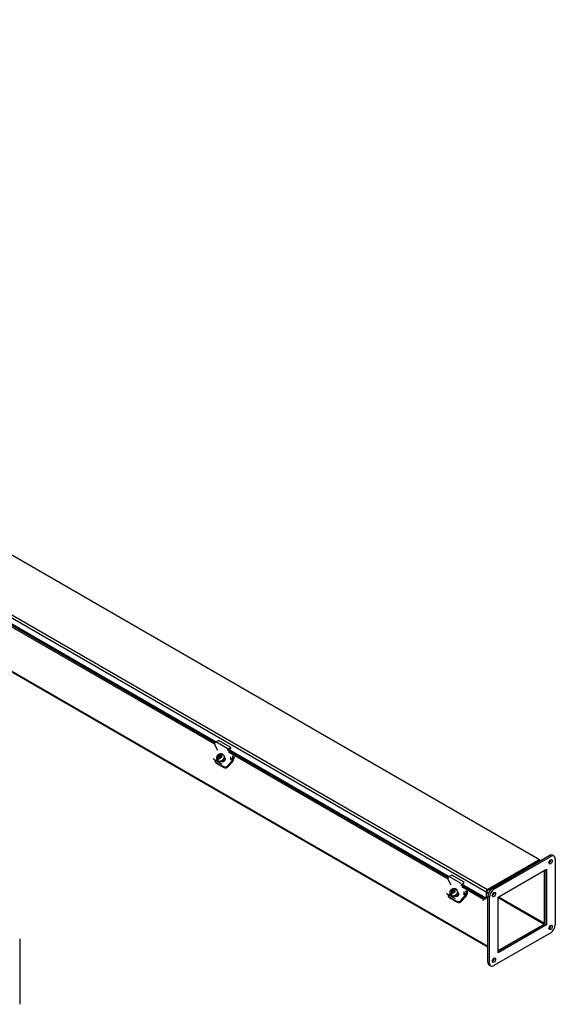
# Model space of a CAD drawing. Header units: inches. Extents: x 5 to 239, y 11 to 159.
# Tile 7 of 7: x 208 to 239, y 101 to 158. Entities that reach past the tile are written whole.
import ezdxf

# ---------------------------------------------------------------- set-up
doc = ezdxf.new("R2010")
doc.units = ezdxf.units.IN
doc.header["$MEASUREMENT"] = 0
for name, color, linetype in [('COM40176', 7, 'CONTINUOUS'), ('COM49238', 7, 'CONTINUOUS'), ('COM49239', 7, 'CONTINUOUS'), ('COM52631', 7, 'CONTINUOUS'), ('COM71012', 7, 'CONTINUOUS'), ('GSK11095', 7, 'CONTINUOUS'), ('SCS19419', 7, 'CONTINUOUS')]:
    doc.layers.add(name, color=color, linetype=linetype)

msp = doc.modelspace()

# ---------------------------------------------------------------- linework, layer by layer
at = {"layer": 'COM40176', "color": 7, "linetype": 'Continuous'}
for p, q in [((219.384, 115.97), (219.192, 116.333)), ((219.253, 116.468), (219.412, 116.544)), ((219.96, 116.06), (219.253, 116.468)), ((220.119, 116.135), (219.412, 116.544)), ((219.956, 116.011), (220.116, 116.087)), ((219.96, 116.06), (220.119, 116.135)), ((220.116, 116.087), (220.119, 116.135)), ((219.115, 115.518), (219.132, 115.485)), ((219.161, 115.471), (219.178, 115.438)), ((219.62, 115.184), (219.178, 115.438)), ((219.572, 115.353), (219.596, 115.339)), ((219.793, 115.507), (219.756, 115.528)), ((219.776, 115.539), (219.761, 115.548)), ((219.793, 115.507), (219.776, 115.539)), ((232.819, 108.213), (232.627, 108.577)), ((232.688, 108.711), (232.847, 108.787)), ((233.395, 108.303), (232.688, 108.711)), ((233.554, 108.379), (232.847, 108.787)), ((233.391, 108.254), (233.551, 108.33)), ((233.551, 108.33), (233.554, 108.379)), ((232.55, 107.761), (232.568, 107.728)), ((232.596, 107.714), (232.613, 107.682)), ((233.228, 107.75), (233.191, 107.772)), ((233.211, 107.783), (233.196, 107.792)), ((233.228, 107.75), (233.211, 107.783)), ((233.055, 107.427), (232.613, 107.682)), ((233.007, 107.596), (233.031, 107.582))]:
    msp.add_line(p, q, dxfattribs=at)
for centre, major_axis, ratio, start_param, end_param in [((219.248, 116.395), (-0.043, -0.0745), 0.57735, 3.839724, 5.934119), ((219.955, 115.987), (-0.0145, -0.0251), 0.57735, 3.839724, 5.934119), ((219.299, 115.573), (0.166, 0.088), 0.767256, 3.141593, 3.592107), ((219.686, 115.439), (-0.124, -0.065), 0.767256, 0.450514, 3.592107), ((219.703, 115.407), (-0.124, -0.065), 0.767256, 3.311973, 3.592107), ((220.072, 115.541), (-0.043, -0.0745), 0.57735, 1.22173, 2.792527), ((232.683, 108.638), (-0.043, -0.0745), 0.57735, 3.839724, 5.934119), ((232.734, 107.816), (0.166, 0.088), 0.767256, 3.141593, 3.592107), ((233.121, 107.682), (-0.124, -0.065), 0.767256, 0.450514, 3.592107), ((233.138, 107.65), (-0.124, -0.065), 0.767256, 3.311973, 3.592107), ((233.507, 107.784), (-0.043, -0.0745), 0.57735, 1.22173, 2.792527)]:
    msp.add_ellipse(centre, major_axis=major_axis, ratio=ratio, start_param=start_param, end_param=end_param, dxfattribs=at)
at = {"layer": 'COM49238', "color": 7, "linetype": 'Continuous'}
for p, q in [((150.735, 153.305), (234.924, 104.698)), ((150.757, 153.255), (234.924, 104.661)), ((238.188, 106.021), (238.188, 109.071)), ((234.943, 107.777), (234.968, 107.762)), ((235.257, 107.772), (235.287, 107.755)), ((235.181, 107.64), (235.21, 107.622)), ((235.521, 107.502), (238.163, 105.977)), ((235.547, 107.546), (238.188, 106.021)), ((235.521, 104.451), (238.163, 105.977))]:
    msp.add_line(p, q, dxfattribs=at)
msp.add_ellipse((238.163, 106.006), major_axis=(-0.018, -0.0312), ratio=0.57735, start_param=0.785398, end_param=2.356194, dxfattribs=at)
at = {"layer": 'COM49239', "color": 7, "linetype": 'Continuous'}
for p, q in [((237.896, 109.668), (154.127, 158.032)), ((151.055, 156.197), (234.825, 107.832)), ((151.132, 156.329), (234.901, 107.965)), ((206.509, 123.757), (219.208, 116.425)), ((219.197, 116.324), (206.552, 123.625)), ((219.249, 116.466), (206.566, 123.789)), ((219.944, 116), (232.643, 108.668)), ((232.632, 108.568), (219.988, 115.868)), ((232.684, 108.709), (220.001, 116.032)), ((237.842, 109.662), (234.901, 107.965)), ((237.842, 109.604), (234.901, 107.906)), ((237.919, 109.604), (237.919, 109.618)), ((234.825, 107.473), (233.436, 108.275)), ((233.379, 108.243), (234.793, 107.426)), ((234.67, 107.391), (233.423, 108.111)), ((234.825, 107.832), (234.825, 107.473)), ((234.876, 107.862), (234.876, 107.738)), ((234.658, 107.327), (234.67, 107.391)), ((234.793, 107.426), (234.67, 107.391))]:
    msp.add_line(p, q, dxfattribs=at)
for centre, major_axis, start_param, end_param in [((237.842, 109.574), (-0.018, -0.0312), 2.356194, 3.926991), ((237.842, 109.574), (-0.054, -0.0935), 2.356194, 3.141593), ((234.901, 107.876), (0.054, 0.0935), 0.785398, 2.356194), ((234.901, 107.876), (0.018, 0.0312), 0.785398, 2.356194), ((234.8, 107.459), (0.018, 0.0312), 3.682645, 5.497787)]:
    msp.add_ellipse(centre, major_axis=major_axis, ratio=0.57735, start_param=start_param, end_param=end_param, dxfattribs=at)
at = {"layer": 'COM52631', "color": 7, "linetype": 'Continuous'}
for p, q in [((220.229, 115.657), (220.229, 115.438)), ((220.296, 115.619), (220.296, 115.477)), ((219.207, 115.343), (219.236, 115.289)), ((219.253, 115.296), (219.694, 115.042)), ((219.253, 115.296), (219.281, 115.243)), ((219.281, 115.243), (219.723, 114.988)), ((219.948, 115.099), (220.21, 115.392)), ((219.948, 115.099), (219.976, 115.046)), ((219.976, 115.046), (220.238, 115.338)), ((220.077, 115.468), (220.21, 115.392)), ((220.229, 115.438), (220.11, 115.507)), ((219.694, 115.042), (219.723, 114.988)), ((233.512, 107.712), (233.645, 107.635)), ((233.664, 107.682), (233.545, 107.751)), ((233.664, 107.901), (233.664, 107.682)), ((233.731, 107.862), (233.731, 107.72)), ((232.642, 107.587), (232.671, 107.533)), ((232.688, 107.54), (233.129, 107.285)), ((232.688, 107.54), (232.716, 107.486)), ((232.716, 107.486), (233.158, 107.231)), ((233.129, 107.285), (233.158, 107.231)), ((233.383, 107.343), (233.645, 107.635)), ((233.383, 107.343), (233.411, 107.289)), ((233.411, 107.289), (233.673, 107.581))]:
    msp.add_line(p, q, dxfattribs=at)
for centre, major_axis, ratio, start_param, end_param in [((219.374, 115.431), (0.166, 0.088), 0.767256, 2.563482, 3.592107), ((219.402, 115.377), (0.166, 0.088), 0.767256, 3.141593, 3.592107), ((219.815, 115.176), (-0.166, -0.088), 0.767256, 0.450514, 2.021311), ((220.195, 115.419), (-0.024, -0.0416), 0.57735, 1.22173, 2.356194), ((220.195, 115.419), (-0.072, -0.124), 0.57735, 1.22173, 2.356194), ((219.843, 115.122), (-0.166, -0.088), 0.767256, 0.450514, 2.021311), ((233.63, 107.662), (-0.071, -0.124), 0.57735, 1.22173, 2.356194), ((232.809, 107.674), (0.166, 0.088), 0.767256, 2.563482, 3.592107), ((232.837, 107.62), (0.166, 0.088), 0.767256, 3.141593, 3.592107), ((233.25, 107.419), (-0.166, -0.088), 0.767256, 0.450514, 2.021311), ((233.278, 107.366), (-0.166, -0.088), 0.767256, 0.450514, 2.021311), ((233.63, 107.662), (-0.024, -0.0416), 0.57735, 1.22173, 2.356194)]:
    msp.add_ellipse(centre, major_axis=major_axis, ratio=ratio, start_param=start_param, end_param=end_param, dxfattribs=at)
at = {"layer": 'COM71012', "color": 7, "linetype": 'Continuous'}
for p, q in [((235.189, 108.029), (238.46, 109.917)), ((235.278, 107.978), (238.548, 109.866)), ((238.548, 109.866), (238.46, 109.917)), ((238.736, 109.885), (238.647, 109.936)), ((238.813, 109.713), (238.813, 105.937)), ((235.521, 107.531), (238.305, 109.138)), ((238.217, 109.087), (238.217, 105.975)), ((238.305, 109.138), (238.305, 105.924)), ((235.189, 108.029), (235.278, 107.978)), ((234.924, 103.793), (234.924, 107.57)), ((235.013, 107.519), (234.924, 107.57)), ((235.013, 103.742), (235.013, 107.519)), ((235.521, 104.317), (235.521, 107.531)), ((238.548, 105.477), (235.278, 103.589)), ((238.217, 105.975), (235.521, 104.419)), ((238.305, 105.924), (235.521, 104.317)), ((238.305, 105.924), (238.217, 105.975)), ((207.962, 105.133), (207.962, 101.357)), ((234.924, 103.793), (235.013, 103.742)), ((235.002, 103.622), (235.09, 103.571))]:
    msp.add_line(p, q, dxfattribs=at)
for centre, major_axis, start_param, end_param in [((238.46, 109.611), (-0.188, -0.325), 3.141593, 3.926991), ((238.46, 109.611), (0.07, 0.122), 3.821986, 5.602792), ((238.548, 109.56), (-0.187, -0.325), 2.356194, 3.926991), ((235.189, 107.723), (-0.187, -0.325), 3.926991, 5.497787), ((235.278, 107.672), (0.187, 0.325), 0.785398, 2.356194), ((235.189, 107.723), (0.07, 0.122), 3.821986, 5.602792), ((238.46, 105.834), (0.07, 0.122), 3.821986, 5.602792), ((238.548, 105.783), (-0.188, -0.325), 0.785398, 2.356194), ((235.189, 103.946), (0.187, 0.325), 2.356194, 3.141593), ((235.278, 103.895), (0.188, 0.325), 2.356194, 3.926991), ((235.189, 103.946), (0.07, 0.122), 3.821986, 5.602792)]:
    msp.add_ellipse(centre, major_axis=major_axis, ratio=0.57735, start_param=start_param, end_param=end_param, dxfattribs=at)
for centre in [(238.548, 109.56), (235.278, 107.672), (238.548, 105.783), (235.278, 103.895)]:
    msp.add_ellipse(centre, major_axis=(0.07, 0.122), ratio=0.57735, dxfattribs=at)
at = {"layer": 'GSK11095', "color": 7, "linetype": 'Continuous'}
for p, q in [((237.337, 109.312), (237.868, 109.618)), ((237.868, 109.618), (237.868, 109.575)), ((237.337, 109.312), (235.393, 108.189)), ((237.337, 109.312), (237.337, 109.312)), ((237.337, 109.312), (237.337, 109.312)), ((237.337, 109.269), (237.337, 109.312)), ((237.337, 109.312), (237.337, 109.269)), ((237.337, 109.312), (237.337, 109.312)), ((234.876, 107.891), (235.406, 108.197)), ((234.876, 107.738), (234.876, 107.891)), ((234.986, 107.802), (234.876, 107.738)), ((234.876, 107.738), (234.876, 107.738)), ((234.876, 107.738), (234.876, 107.738)), ((235.393, 108.189), (235.393, 108.189)), ((235.406, 108.197), (235.406, 108.197)), ((235.406, 108.197), (235.406, 108.154)), ((235.406, 108.197), (235.406, 108.197))]:
    msp.add_line(p, q, dxfattribs=at)
at = {"layer": 'SCS19419', "color": 7, "linetype": 'Continuous'}
for p, q in [((219.38, 115.647), (219.386, 115.643)), ((219.386, 115.643), (219.426, 115.62)), ((219.447, 115.654), (219.42, 115.624)), ((219.431, 115.693), (219.425, 115.697)), ((219.447, 115.654), (219.425, 115.697)), ((219.426, 115.62), (219.445, 115.583)), ((219.428, 115.592), (219.426, 115.62)), ((219.471, 115.67), (219.431, 115.693)), ((219.478, 115.628), (219.446, 115.592)), ((219.494, 115.627), (219.447, 115.654)), ((219.471, 115.67), (219.505, 115.678)), ((219.49, 115.633), (219.471, 115.67)), ((219.513, 115.607), (219.478, 115.628)), ((219.491, 115.602), (219.478, 115.628)), ((219.524, 115.641), (219.49, 115.633)), ((219.54, 115.717), (219.505, 115.678)), ((219.505, 115.678), (219.524, 115.641)), ((219.545, 115.643), (219.513, 115.607)), ((219.524, 115.641), (219.629, 115.758)), ((219.643, 115.753), (219.534, 115.631)), ((219.555, 115.637), (219.545, 115.643)), ((219.556, 115.623), (219.545, 115.643)), ((219.554, 115.649), (219.589, 115.688)), ((219.554, 115.649), (219.556, 115.621)), ((219.593, 115.6), (219.556, 115.621)), ((219.556, 115.621), (219.575, 115.584)), ((219.747, 115.648), (219.738, 115.665)), ((219.313, 115.441), (219.322, 115.424)), ((219.342, 115.438), (219.447, 115.555)), ((219.457, 115.546), (219.348, 115.424)), ((219.384, 115.404), (219.392, 115.413)), ((219.428, 115.592), (219.392, 115.553)), ((219.447, 115.555), (219.428, 115.592)), ((219.442, 115.525), (219.477, 115.564)), ((219.445, 115.583), (219.447, 115.555)), ((219.446, 115.592), (219.481, 115.572)), ((219.481, 115.572), (219.449, 115.536)), ((219.449, 115.536), (219.451, 115.535)), ((219.47, 115.578), (219.491, 115.602)), ((219.511, 115.571), (219.477, 115.564)), ((219.484, 115.565), (219.481, 115.572)), ((219.491, 115.602), (219.526, 115.582)), ((219.511, 115.571), (219.549, 115.55)), ((219.526, 115.582), (219.513, 115.607)), ((219.526, 115.582), (219.558, 115.617)), ((219.548, 115.587), (219.564, 115.605)), ((219.584, 115.567), (219.548, 115.587)), ((219.562, 115.561), (219.548, 115.587)), ((219.549, 115.55), (219.557, 115.544)), ((219.602, 115.595), (219.593, 115.6)), ((219.765, 115.363), (219.717, 115.454)), ((232.748, 107.685), (232.757, 107.668)), ((232.777, 107.681), (232.882, 107.799)), ((232.892, 107.789), (232.783, 107.667)), ((232.815, 107.89), (232.821, 107.887)), ((232.821, 107.887), (232.861, 107.864)), ((232.863, 107.835), (232.827, 107.796)), ((232.882, 107.898), (232.855, 107.867)), ((232.866, 107.937), (232.86, 107.94)), ((232.882, 107.898), (232.86, 107.94)), ((232.861, 107.864), (232.88, 107.827)), ((232.863, 107.835), (232.861, 107.864)), ((232.882, 107.799), (232.863, 107.835)), ((232.906, 107.914), (232.866, 107.937)), ((232.877, 107.768), (232.912, 107.807)), ((232.88, 107.827), (232.882, 107.799)), ((232.913, 107.871), (232.881, 107.835)), ((232.881, 107.835), (232.916, 107.815)), ((232.929, 107.87), (232.882, 107.898)), ((232.916, 107.815), (232.884, 107.779)), ((232.884, 107.779), (232.886, 107.778)), ((232.905, 107.821), (232.926, 107.845)), ((232.906, 107.914), (232.94, 107.921)), ((232.925, 107.877), (232.906, 107.914)), ((232.946, 107.815), (232.912, 107.807)), ((232.948, 107.851), (232.913, 107.871)), ((232.926, 107.845), (232.913, 107.871)), ((232.919, 107.809), (232.916, 107.815)), ((232.959, 107.884), (232.925, 107.877)), ((232.926, 107.845), (232.961, 107.825)), ((232.975, 107.961), (232.94, 107.921)), ((232.94, 107.921), (232.959, 107.884)), ((232.946, 107.815), (232.984, 107.793)), ((232.98, 107.886), (232.948, 107.851)), ((232.961, 107.825), (232.948, 107.851)), ((232.959, 107.884), (233.064, 108.002)), ((232.961, 107.825), (232.993, 107.86)), ((233.078, 107.996), (232.969, 107.875)), ((232.99, 107.881), (232.98, 107.886)), ((232.991, 107.866), (232.98, 107.886)), ((232.983, 107.83), (232.999, 107.848)), ((233.019, 107.81), (232.983, 107.83)), ((232.997, 107.805), (232.983, 107.83)), ((232.984, 107.793), (232.992, 107.788)), ((232.989, 107.893), (233.024, 107.932)), ((232.989, 107.893), (232.991, 107.865)), ((233.028, 107.843), (232.991, 107.865)), ((232.991, 107.865), (233.01, 107.828)), ((233.037, 107.838), (233.028, 107.843)), ((233.2, 107.606), (233.152, 107.697)), ((233.182, 107.891), (233.173, 107.908)), ((232.819, 107.647), (232.827, 107.656))]:
    msp.add_line(p, q, dxfattribs=at)
for centre, radius, start, end in [((222.205, 113.16), 3.764, 137.621, 138.6442), ((219.573, 115.599), 0.169, 65.6048, 70.669), ((219.533, 115.422), 0.192, 137.2228, 175.3731), ((219.36, 115.438), 0.0184, 179.6714, 228.8133), ((219.587, 115.392), 0.196, 137.5162, 174.9628), ((221.542, 113.811), 2.635, 137.402, 138.8633), ((232.968, 107.666), 0.192, 137.2228, 175.3731), ((235.64, 105.403), 3.764, 137.621, 138.6442), ((233.022, 107.636), 0.196, 137.5162, 174.9628), ((234.977, 106.054), 2.635, 137.402, 138.8633), ((233.008, 107.843), 0.169, 65.6048, 70.669), ((232.795, 107.681), 0.0184, 179.6714, 228.8133)]:
    msp.add_arc(centre, radius, start, end, dxfattribs=at)
for centre, major_axis, ratio, start_param, end_param in [((219.526, 115.553), (-0.212, -0.112), 0.767256, 0, 3.156046), ((219.535, 115.536), (0.212, 0.112), 0.767256, 3.141593, 6.283185), ((219.49, 115.621), (0.106, 0.056), 0.767256, 2.317279, 3.308665), ((219.49, 115.621), (0.106, 0.056), 0.767256, 0.733956, 1.725342), ((219.515, 115.619), (-0.0261, 0.0234), 0.279258, 0.645091, 0.934843), ((219.531, 115.637), (-0.00745, 0.00667), 0.279258, 0.645091, 2.215887), ((219.49, 115.621), (-0.106, -0.056), 0.767256, 2.317279, 3.283563), ((219.512, 115.579), (0.205, 0.108), 0.767256, 0.335922, 0.552573), ((219.526, 115.553), (-0.212, -0.112), 0.767256, 6.278556, 6.283185), ((219.512, 115.579), (-0.205, -0.108), 0.767256, 0.348456, 0.565106), ((219.49, 115.621), (-0.106, -0.056), 0.767256, 0.759058, 1.725342), ((219.47, 115.569), (-0.0261, 0.0234), 0.279258, 0.645091, 0.934843), ((219.454, 115.551), (0.00745, -0.00667), 0.279258, 3.786684, 5.35748), ((219.55, 115.599), (0.0261, -0.0234), 0.279258, 0.355339, 0.645091), ((232.961, 107.797), (-0.212, -0.112), 0.767256, 0, 3.156046), ((232.961, 107.797), (-0.212, -0.112), 0.767256, 6.278556, 6.283185), ((232.97, 107.78), (0.212, 0.112), 0.767256, 3.141593, 6.283185), ((232.925, 107.865), (0.106, 0.056), 0.767256, 2.317279, 3.308665), ((232.925, 107.865), (0.106, 0.056), 0.767256, 0.733956, 1.725342), ((232.925, 107.865), (-0.106, -0.056), 0.767256, 0.759058, 1.725342), ((232.905, 107.812), (-0.0261, 0.0234), 0.279258, 0.645091, 0.934843), ((232.889, 107.795), (0.00745, -0.00667), 0.279258, 3.786684, 5.35748), ((232.95, 107.862), (-0.0261, 0.0234), 0.279258, 0.645091, 0.934843), ((232.966, 107.88), (-0.00745, 0.00667), 0.279258, 0.645091, 2.215887), ((232.985, 107.842), (0.0261, -0.0234), 0.279258, 0.355339, 0.645091), ((232.925, 107.865), (-0.106, -0.056), 0.767256, 2.317279, 3.283563), ((232.947, 107.822), (0.205, 0.108), 0.767256, 0.335922, 0.552573), ((232.947, 107.822), (-0.205, -0.108), 0.767256, 0.348456, 0.565106)]:
    msp.add_ellipse(centre, major_axis=major_axis, ratio=ratio, start_param=start_param, end_param=end_param, dxfattribs=at)
for points, knots in [([(219.603, 115.764), (219.596, 115.766), (219.567, 115.776), (219.501, 115.771), (219.417, 115.742), (219.346, 115.684), (219.301, 115.609), (219.287, 115.533), (219.295, 115.472), (219.312, 115.449), (219.315, 115.444)], [0, 0, 0, 0, 0.036517, 0.186189, 0.348435, 0.520727, 0.678625, 0.82575, 0.965032, 1, 1, 1, 1]), ([(219.534, 115.631), (219.533, 115.632), (219.531, 115.632), (219.528, 115.633), (219.526, 115.633), (219.521, 115.632), (219.518, 115.632), (219.508, 115.63), (219.501, 115.629), (219.494, 115.627)], [0, 0, 0, 0, 0.125, 0.125, 0.25, 0.25, 0.5, 0.5, 1, 1, 1, 1]), ([(219.629, 115.758), (219.626, 115.759), (219.623, 115.76), (219.616, 115.761), (219.612, 115.76), (219.601, 115.759), (219.594, 115.757), (219.578, 115.75), (219.57, 115.745), (219.555, 115.733), (219.547, 115.725), (219.54, 115.717)], [0, 0, 0, 0, 0.125, 0.125, 0.25, 0.25, 0.5, 0.5, 0.75, 0.75, 1, 1, 1, 1]), ([(219.589, 115.688), (219.596, 115.696), (219.604, 115.703), (219.619, 115.715), (219.627, 115.721), (219.639, 115.726), (219.643, 115.727), (219.65, 115.73), (219.654, 115.731), (219.665, 115.732), (219.672, 115.732), (219.678, 115.73)], [0, 0, 0, 0, 0.25, 0.25, 0.5, 0.5, 0.625, 0.625, 0.75, 0.75, 1, 1, 1, 1]), ([(219.678, 115.732), (219.68, 115.731), (219.681, 115.73), (219.681, 115.729), (219.68, 115.729), (219.678, 115.73)], [0, 0, 0, 0, 0.5, 0.5, 1, 1, 1, 1]), ([(219.392, 115.41), (219.392, 115.407), (219.391, 115.405), (219.388, 115.403), (219.386, 115.403), (219.384, 115.404)], [0, 0, 0, 0, 0.5, 0.5, 1, 1, 1, 1]), ([(219.449, 115.577), (219.45, 115.572), (219.45, 115.566), (219.452, 115.558), (219.452, 115.555), (219.453, 115.551), (219.454, 115.55), (219.455, 115.547), (219.456, 115.546), (219.457, 115.546)], [0, 0, 0, 0, 0.5, 0.5, 0.75, 0.75, 0.875, 0.875, 1, 1, 1, 1]), ([(233.038, 108.007), (233.032, 108.009), (233.002, 108.02), (232.936, 108.014), (232.852, 107.985), (232.781, 107.927), (232.736, 107.853), (232.723, 107.776), (232.73, 107.716), (232.747, 107.692), (232.751, 107.687)], [0, 0, 0, 0, 0.036517, 0.186189, 0.348435, 0.520727, 0.678625, 0.82575, 0.965032, 1, 1, 1, 1]), ([(232.884, 107.82), (232.885, 107.815), (232.885, 107.809), (232.887, 107.801), (232.887, 107.798), (232.888, 107.794), (232.889, 107.793), (232.89, 107.791), (232.891, 107.79), (232.892, 107.789)], [0, 0, 0, 0, 0.5, 0.5, 0.75, 0.75, 0.875, 0.875, 1, 1, 1, 1]), ([(232.969, 107.875), (232.968, 107.875), (232.966, 107.876), (232.963, 107.876), (232.961, 107.876), (232.956, 107.876), (232.953, 107.875), (232.943, 107.873), (232.936, 107.872), (232.929, 107.87)], [0, 0, 0, 0, 0.125, 0.125, 0.25, 0.25, 0.5, 0.5, 1, 1, 1, 1]), ([(233.064, 108.002), (233.061, 108.003), (233.058, 108.003), (233.051, 108.004), (233.047, 108.004), (233.036, 108.002), (233.029, 108), (233.013, 107.993), (233.005, 107.988), (232.99, 107.976), (232.982, 107.969), (232.975, 107.961)], [0, 0, 0, 0, 0.125, 0.125, 0.25, 0.25, 0.5, 0.5, 0.75, 0.75, 1, 1, 1, 1]), ([(233.024, 107.932), (233.031, 107.94), (233.039, 107.947), (233.054, 107.959), (233.062, 107.964), (233.074, 107.969), (233.078, 107.971), (233.085, 107.973), (233.089, 107.974), (233.1, 107.975), (233.107, 107.975), (233.113, 107.973)], [0, 0, 0, 0, 0.25, 0.25, 0.5, 0.5, 0.625, 0.625, 0.75, 0.75, 1, 1, 1, 1]), ([(233.113, 107.976), (233.115, 107.974), (233.116, 107.973), (233.116, 107.972), (233.115, 107.972), (233.113, 107.973)], [0, 0, 0, 0, 0.5, 0.5, 1, 1, 1, 1]), ([(232.827, 107.653), (232.827, 107.651), (232.826, 107.649), (232.823, 107.646), (232.821, 107.646), (232.819, 107.647)], [0, 0, 0, 0, 0.5, 0.5, 1, 1, 1, 1])]:
    msp.add_open_spline(points, degree=3, knots=knots, dxfattribs=at)
for points in [[(219.733, 115.666), (219.722, 115.691), (219.712, 115.706), (219.705, 115.708)], [(233.168, 107.909), (233.157, 107.935), (233.147, 107.949), (233.14, 107.952)]]:
    msp.add_open_spline(points, degree=3, dxfattribs=at)

doc.saveas('drawing.dxf')
